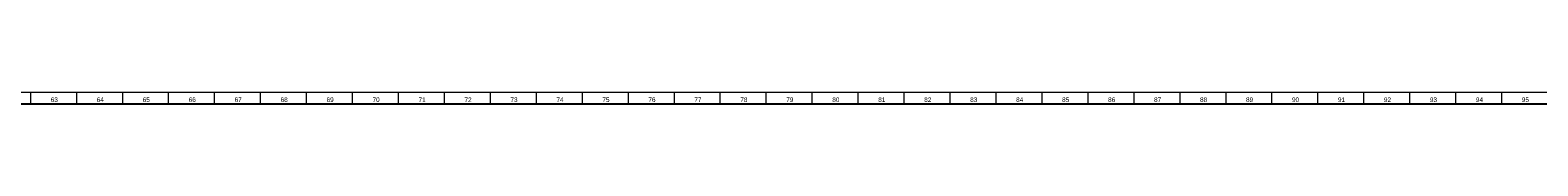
# Model space of a CAD drawing. Header units: millimetres. Extents: x -34 to 6620, y -230 to 4700.
# Tile 103 of 189: x 1250 to 1906, y 4693 to 4698. Entities that reach past the tile are written whole.
import ezdxf

# ---------------------------------------------------------------- set-up
doc = ezdxf.new("R2010")
doc.units = ezdxf.units.MM
doc.layers.add('1', color=7, linetype='Continuous', true_color=0xffffff)
doc.styles.add('Arial Unicode MS', font='Arial Unicode MS')

msp = doc.modelspace()

# ---------------------------------------------------------------- linework, layer by layer
at = {"layer": '1', "color": 3, "linetype": 'Continuous', "lineweight": 18}
msp.add_line((2, 4698), (6618, 4698), dxfattribs=at)
at = {"layer": '1', "color": 3, "linetype": 'Continuous', "lineweight": 13}
for p, q in [((1250, 4698), (1250, 4693)), ((1270, 4698), (1270, 4693)), ((1290, 4698), (1290, 4693)), ((1310, 4698), (1310, 4693)), ((1330, 4698), (1330, 4693)), ((1350, 4698), (1350, 4693)), ((1370, 4698), (1370, 4693)), ((1390, 4698), (1390, 4693)), ((1410, 4698), (1410, 4693)), ((1430, 4698), (1430, 4693)), ((1450, 4698), (1450, 4693)), ((1470, 4698), (1470, 4693)), ((1490, 4698), (1490, 4693)), ((1510, 4698), (1510, 4693)), ((1530, 4698), (1530, 4693)), ((1550, 4698), (1550, 4693)), ((1570, 4698), (1570, 4693)), ((1590, 4698), (1590, 4693)), ((1610, 4698), (1610, 4693)), ((1630, 4698), (1630, 4693)), ((1650, 4698), (1650, 4693)), ((1670, 4698), (1670, 4693)), ((1690, 4698), (1690, 4693)), ((1710, 4698), (1710, 4693)), ((1730, 4698), (1730, 4693)), ((1750, 4698), (1750, 4693)), ((1770, 4698), (1770, 4693)), ((1790, 4698), (1790, 4693)), ((1810, 4698), (1810, 4693)), ((1830, 4698), (1830, 4693)), ((1850, 4698), (1850, 4693)), ((1870, 4698), (1870, 4693)), ((1890, 4698), (1890, 4693))]:
    msp.add_line(p, q, dxfattribs=at)
at = {"layer": '1', "color": 7, "linetype": 'Continuous', "lineweight": 25}
msp.add_line((7, 4693), (6613, 4693), dxfattribs=at)

# ---------------------------------------------------------------- texts
at = {"layer": '1', "color": 3, "linetype": 'Continuous', "lineweight": 13, "char_height": 2, "attachment_point": 7, "line_spacing_factor": 1.069626, "style": 'Arial Unicode MS'}
for s, insert in [('\\W1.0000;63', (1258.846, 4693.738)), ('\\W1.0000;64', (1278.846, 4693.738)), ('\\W1.0000;65', (1298.846, 4693.738)), ('\\W1.0000;66', (1318.846, 4693.738)), ('\\W1.0000;67', (1338.846, 4693.738)), ('\\W1.0000;68', (1358.846, 4693.738)), ('\\W1.0000;69', (1378.846, 4693.738)), ('\\W1.0000;70', (1398.846, 4693.738)), ('\\W1.0000;71', (1418.846, 4693.738)), ('\\W1.0000;72', (1438.846, 4693.738)), ('\\W1.0000;73', (1458.846, 4693.738)), ('\\W1.0000;74', (1478.846, 4693.743)), ('\\W1.0000;75', (1498.846, 4693.743)), ('\\W1.0000;76', (1518.846, 4693.738)), ('\\W1.0000;77', (1538.846, 4693.743)), ('\\W1.0000;78', (1558.846, 4693.738)), ('\\W1.0000;79', (1578.846, 4693.738)), ('\\W1.0000;80', (1598.846, 4693.738)), ('\\W1.0000;81', (1618.846, 4693.738)), ('\\W1.0000;82', (1638.846, 4693.738)), ('\\W1.0000;83', (1658.846, 4693.738)), ('\\W1.0000;84', (1678.846, 4693.738)), ('\\W1.0000;85', (1698.846, 4693.738)), ('\\W1.0000;86', (1718.846, 4693.738)), ('\\W1.0000;87', (1738.846, 4693.738)), ('\\W1.0000;88', (1758.846, 4693.738)), ('\\W1.0000;89', (1778.846, 4693.738)), ('\\W1.0000;90', (1798.846, 4693.738)), ('\\W1.0000;91', (1818.846, 4693.738)), ('\\W1.0000;92', (1838.846, 4693.738)), ('\\W1.0000;93', (1858.846, 4693.738)), ('\\W1.0000;94', (1878.846, 4693.738)), ('\\W1.0000;95', (1898.846, 4693.738))]:
    msp.add_mtext(s, dxfattribs=dict(at, insert=insert))

doc.saveas('drawing.dxf')
